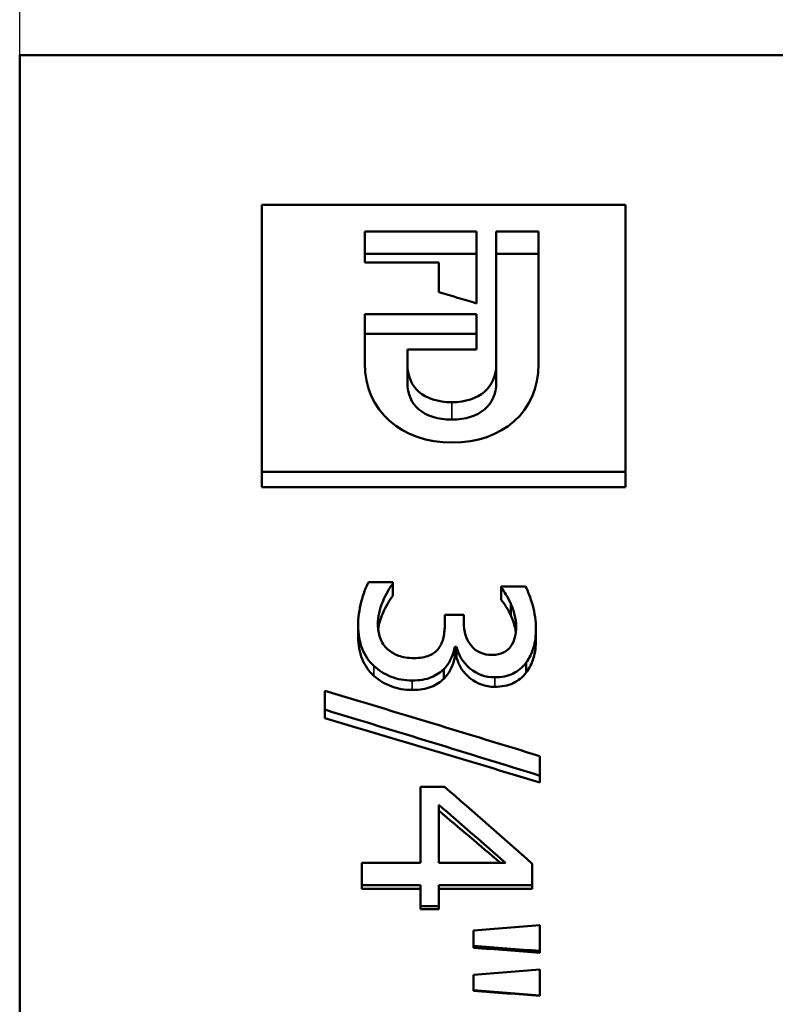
# Model space of a CAD drawing. Header units: millimetres. Extents: x -134 to 549, y -69 to 356.
# Tile 14 of 19: x 49 to 63, y 215 to 233. Entities that reach past the tile are written whole.
import ezdxf

# ---------------------------------------------------------------- set-up
doc = ezdxf.new("R2010")
doc.units = ezdxf.units.MM
for name, color, linetype, lineweight in [('Видимые тонкие (ГОСТ)', 7, 'Continuous', 35), ('Видимый контур (ГОСТ)', 7, 'Continuous', 50), ('Размер (ГОСТ)', 7, 'Continuous', 25)]:
    doc.layers.add(name, color=color, linetype=linetype, lineweight=lineweight)
doc.styles.add('Обычный текст (ГОСТ)', font='GOST Common Italic.ttf')
doc.dimstyles.new('Обычный (ГОСТ)', dxfattribs={"dimtxt": 3.5, "dimasz": 3.5, "dimexe": 1, "dimexo": 0, "dimgap": 0.5, "dimtad": 1, "dimrnd": 1e-08, "dimtxsty": 'Обычный текст (ГОСТ)', "dimblk": 'Filled-1', "dimcen": 0.09, "dimdle": 15, "dimclrd": 256, "dimclre": 256, "dimclrt": 256, "dimazin": 2, "dimtfac": 0.714286, "dimtdec": 3, "dimtmove": 0, "dimatfit": 3, "dimfxl": 1, "dimtolj": 1, "dimlwd": 25, "dimlwe": 25, "dimarcsym": 0})

# ---------------------------------------------------------------- blocks, each defined once
blk = doc.blocks.new('Filled-1')
at = {"color": 0}
for p, q in [((0, 0), (-1, 0.1429)), ((-1, 0.1429), (-1, -0.1429)), ((-1, 0), (0, 0)), ((-1, -0.1429), (0, 0))]:
    blk.add_line(p, q, dxfattribs=at)
at = {"color": 0, "flags": 128}
blk.add_lwpolyline([(-1, -0.1429), (0, 0), (-1, 0.1429), (-1, -0.1429)], dxfattribs=at)
at = {"color": 0}
blk.add_solid([(-1, -0.1429), (0, 0), (-1, 0.1429), (-1, -0.1429)], dxfattribs=at)
blk = doc.blocks.new('*D9')
at = {"layer": 'Defpoints', "color": 0, "linetype": 'Continuous', "transparency": 16777216}
for p in [(76.399, 257.181), (49.399, 232.181), (76.399, 224.607)]:
    blk.add_point(p, dxfattribs=at)
at = {"layer": 'Размер (ГОСТ)', "linetype": 'Continuous', "lineweight": 25, "transparency": 16777216}
for p, q in [((49.399, 232.181), (49.399, 258.181)), ((76.399, 224.607), (76.399, 258.181)), ((52.899, 257.181), (72.899, 257.181))]:
    blk.add_line(p, q, dxfattribs=at)
at = {"layer": 'Размер (ГОСТ)', "linetype": 'Continuous', "lineweight": 25, "transparency": 16777216, "xscale": 3.5, "yscale": 3.5, "zscale": 3.5, "rotation": 180}
blk.add_blockref('Filled-1', (49.399, 257.181), dxfattribs=at)
at = {"layer": 'Размер (ГОСТ)', "linetype": 'Continuous', "lineweight": 25, "transparency": 16777216, "xscale": 3.5, "yscale": 3.5, "zscale": 3.5}
blk.add_blockref('Filled-1', (76.399, 257.181), dxfattribs=at)
at = {"layer": 'Размер (ГОСТ)', "linetype": 'Continuous', "lineweight": 25, "transparency": 16777216, "insert": (60.309, 261.226), "char_height": 3.5, "attachment_point": 1, "style": 'Обычный текст (ГОСТ)'}
blk.add_mtext('\\A1;27', dxfattribs=at)

msp = doc.modelspace()

# ---------------------------------------------------------------- linework, layer by layer
at = {"layer": 'Видимые тонкие (ГОСТ)'}
for p, q in [((57.1192, 225.6733), (57.1192, 225.983)), ((55.7268, 221.0981), (55.7268, 221.2741)), ((56.4135, 220.8454), (56.4135, 221.0139)), ((57.8856, 220.9012), (57.8856, 221.0713))]:
    msp.add_line(p, q, dxfattribs=at)
at = {"layer": 'Видимый контур (ГОСТ)'}
for p, q in [((49.3987, 197.981), (49.3987, 232.181)), ((49.3987, 232.181), (64.3987, 232.181)), ((53.7245, 229.5093), (60.2245, 229.5093)), ((53.7245, 229.5093), (53.7245, 224.7399)), ((60.2245, 224.7399), (60.2245, 229.5093)), ((55.563, 229.0315), (57.5603, 229.0315)), ((55.563, 229.0315), (55.563, 228.4793)), ((57.5603, 227.7475), (57.5603, 229.0315)), ((57.913, 229.0315), (57.913, 226.655)), ((57.913, 229.0315), (58.6668, 229.0315)), ((58.6668, 226.6649), (58.6668, 229.0315)), ((57.5603, 228.6352), (55.563, 228.6352)), ((58.6668, 228.6352), (57.913, 228.6352)), ((56.8858, 228.4793), (55.563, 228.4793)), ((56.8858, 228.4793), (56.8858, 227.9502)), ((55.563, 227.5564), (57.5603, 227.5564)), ((55.563, 227.5564), (55.563, 226.6789)), ((57.5603, 226.9219), (57.5603, 227.5564)), ((57.5603, 227.202), (55.563, 227.202)), ((56.3256, 226.655), (56.3256, 226.9219)), ((57.5603, 226.9219), (56.3256, 226.9219)), ((56.3256, 226.3262), (56.3256, 226.655)), ((57.913, 226.3262), (57.913, 226.655)), ((60.2245, 224.7399), (53.7245, 224.7399)), ((53.7245, 224.4655), (53.7245, 224.7399)), ((60.2245, 224.4655), (60.2245, 224.7399)), ((60.2245, 224.4655), (53.7245, 224.4655)), ((55.633, 222.7707), (56.0652, 222.7707)), ((56.0652, 222.7433), (56.0652, 222.7707)), ((56.0652, 222.5256), (56.0652, 222.7433)), ((58.0017, 222.6929), (58.434, 222.6929)), ((58.0017, 222.6929), (58.0017, 222.67)), ((58.0017, 222.4544), (58.0017, 222.67)), ((58.1721, 222.1813), (58.1721, 222.389)), ((56.9939, 222.1895), (57.3323, 222.1895)), ((56.9939, 222.1895), (56.9939, 222.0263)), ((57.3323, 222.0614), (57.3323, 222.1895)), ((55.4452, 221.795), (55.4452, 221.9913)), ((58.6217, 221.7518), (58.6217, 221.9468)), ((57.2039, 221.613), (57.1742, 221.613)), ((57.1742, 221.4275), (57.1742, 221.613)), ((57.2039, 221.4275), (57.2039, 221.613)), ((57.2039, 221.4275), (57.1742, 221.4275)), ((56.9766, 221.0449), (56.9766, 221.2193)), ((58.4488, 221.1559), (58.4488, 221.3335)), ((54.8475, 220.8317), (54.8475, 220.4942)), ((54.8475, 220.3404), (54.8475, 220.4942)), ((58.6933, 219.3135), (58.6933, 219.663)), ((58.6933, 219.1933), (58.6933, 219.3135)), ((56.5567, 219.1183), (56.9865, 219.1183)), ((56.5567, 219.1183), (56.5567, 217.7587)), ((56.8853, 218.796), (56.8853, 217.7587)), ((55.5095, 217.7587), (56.5567, 217.7587)), ((55.5095, 217.7587), (55.5095, 217.3585)), ((58.0758, 217.7587), (56.8853, 217.7587)), ((58.5575, 217.3585), (58.5575, 217.7411)), ((56.5567, 217.3585), (55.5095, 217.3585)), ((55.5095, 217.2938), (55.5095, 217.3585)), ((56.5567, 217.3585), (56.5567, 216.9874)), ((56.8853, 216.9874), (56.8853, 217.3585)), ((58.5575, 217.3585), (56.8853, 217.3585)), ((58.5575, 217.2938), (58.5575, 217.3585)), ((56.5567, 217.2938), (55.5095, 217.2938)), ((58.5575, 217.2938), (56.8853, 217.2938)), ((56.8853, 216.9874), (56.5567, 216.9874)), ((56.5567, 216.9333), (56.5567, 216.9874)), ((56.8853, 216.9333), (56.8853, 216.9874)), ((56.8853, 216.9333), (56.5567, 216.9333)), ((58.6933, 216.1845), (58.6933, 216.6434)), ((57.5077, 216.5522), (57.5077, 216.2759)), ((57.5077, 216.2419), (57.5077, 216.2759)), ((58.6933, 216.1532), (58.6933, 216.1845)), ((57.5077, 215.7606), (57.5077, 215.4836)), ((58.6933, 215.3921), (58.6933, 215.852)), ((57.5077, 215.4721), (57.5077, 215.4836)), ((58.6933, 215.3832), (58.6933, 215.3921))]:
    msp.add_line(p, q, dxfattribs=at)
for points in [[(57.5603, 227.7475), (57.3355, 227.8157), (57.1106, 227.8833), (56.8858, 227.9502)], [(57.1241, 225.2624), (56.2284, 225.2624), (55.563, 225.8214), (55.563, 226.6789)], [(56.3256, 226.655), (56.3256, 226.2596), (56.6103, 225.983), (57.1192, 225.983)], [(57.1192, 225.983), (57.6162, 225.983), (57.913, 226.2596), (57.913, 226.655)], [(58.6668, 226.6649), (58.6668, 225.8135), (58.0284, 225.2624), (57.1241, 225.2624)], [(57.1192, 225.6733), (56.6103, 225.6733), (56.3256, 225.942), (56.3256, 226.3262)], [(57.913, 226.3262), (57.913, 225.942), (57.6162, 225.6733), (57.1192, 225.6733)], [(54.8475, 220.8317), (56.1294, 220.4464), (57.4114, 220.0566), (58.6933, 219.663)], [(58.6933, 219.3135), (57.4114, 219.7108), (56.1294, 220.1047), (54.8475, 220.4942)], [(58.6933, 219.1933), (57.4114, 219.5793), (56.1294, 219.962), (54.8475, 220.3404)], [(56.9865, 219.1183), (57.5102, 218.663), (58.0338, 218.2035), (58.5575, 217.7411)], [(56.8853, 218.796), (57.2821, 218.4522), (57.679, 218.1062), (58.0758, 217.7587)], [(57.9864, 217.7587), (57.6193, 218.0708), (57.2523, 218.3815), (56.8853, 218.6904)], [(57.5077, 216.5522), (57.9029, 216.5826), (58.2981, 216.613), (58.6933, 216.6434)], [(58.6933, 216.1845), (58.2981, 216.215), (57.9029, 216.2454), (57.5077, 216.2759)], [(58.6933, 216.1532), (58.2981, 216.1828), (57.9029, 216.2124), (57.5077, 216.2419)], [(57.5077, 215.7606), (57.9029, 215.791), (58.2981, 215.8215), (58.6933, 215.852)], [(58.6933, 215.3921), (58.2981, 215.4226), (57.9029, 215.4531), (57.5077, 215.4836)], [(58.6933, 215.3832), (58.2981, 215.4129), (57.9029, 215.4425), (57.5077, 215.4721)]]:
    msp.add_open_spline(points, degree=3, dxfattribs=at)
for points, knots in [([(55.4452, 221.9913), (55.4452, 222.1362), (55.4638, 222.2788), (55.5008, 222.419), (55.5379, 222.5592), (55.5819, 222.6762), (55.633, 222.7707)], [0, 0, 0, 0, 1, 1, 1, 2, 2, 2, 2]), ([(56.0652, 222.7433), (56.0026, 222.6639), (55.9425, 222.5569), (55.8849, 222.4213), (55.8273, 222.2858), (55.7984, 222.1502), (55.7984, 222.0147)], [0, 0, 0, 0, 1, 1, 1, 2, 2, 2, 2]), ([(58.1721, 222.389), (58.1441, 222.4506), (58.1153, 222.504), (58.0857, 222.5493), (58.056, 222.5946), (58.028, 222.6348), (58.0017, 222.67)], [0, 0, 0, 0, 1, 1, 1, 2, 2, 2, 2]), ([(58.434, 222.6929), (58.4817, 222.6104), (58.5249, 222.4982), (58.5636, 222.3554), (58.6023, 222.2126), (58.6217, 222.0764), (58.6217, 221.9468)], [0, 0, 0, 0, 1, 1, 1, 2, 2, 2, 2]), ([(56.0652, 222.5256), (56.0026, 222.4485), (55.9425, 222.3445), (55.8849, 222.2128), (55.8424, 222.1158), (55.8156, 222.0187), (55.8044, 221.9217)], [0, 0, 0, 0, 1, 1, 1, 1.7366571, 1.7366571, 1.7366571, 1.7366571]), ([(58.1721, 222.1813), (58.1441, 222.2413), (58.1153, 222.2932), (58.0857, 222.3371), (58.056, 222.3811), (58.028, 222.4202), (58.0017, 222.4544)], [0, 0, 0, 0, 1, 1, 1, 2, 2, 2, 2]), ([(58.2685, 221.9773), (58.2685, 222.0474), (58.2594, 222.117), (58.2413, 222.186), (58.2232, 222.255), (58.2001, 222.3227), (58.1721, 222.389)], [0, 0, 0, 0, 1, 1, 1, 2, 2, 2, 2]), ([(57.3323, 222.0614), (57.3323, 221.8887), (57.376, 221.7467), (57.4632, 221.6366), (57.5505, 221.5265), (57.6773, 221.4711), (57.8436, 221.4711)], [0, 0, 0, 0, 1, 1, 1, 2, 2, 2, 2]), ([(58.2627, 221.8751), (58.2582, 221.9116), (58.2511, 221.948), (58.2413, 221.9842), (58.2232, 222.0512), (58.2001, 222.1169), (58.1721, 222.1813)], [0.4600029, 0.4600029, 0.4600029, 0.4600029, 1, 1, 1, 2, 2, 2, 2]), ([(55.7268, 221.2741), (55.6346, 221.3597), (55.5646, 221.463), (55.5169, 221.5835), (55.4691, 221.704), (55.4452, 221.8401), (55.4452, 221.9913)], [0, 0, 0, 0, 1, 1, 1, 2, 2, 2, 2]), ([(55.7984, 222.0147), (55.7984, 221.9352), (55.8116, 221.8555), (55.838, 221.7756), (55.8643, 221.6956), (55.908, 221.6288), (55.9689, 221.5752)], [0, 0, 0, 0, 1, 1, 1, 2, 2, 2, 2]), ([(56.8853, 221.5894), (56.9264, 221.6445), (56.9548, 221.7094), (56.9705, 221.7838), (56.9861, 221.8582), (56.9939, 221.9391), (56.9939, 222.0263)], [0, 0, 0, 0, 1, 1, 1, 2, 2, 2, 2]), ([(58.1746, 221.6248), (58.2092, 221.6736), (58.2335, 221.7278), (58.2475, 221.7873), (58.2615, 221.8469), (58.2685, 221.9102), (58.2685, 221.9773)], [0, 0, 0, 0, 1, 1, 1, 2, 2, 2, 2]), ([(58.6217, 221.9468), (58.6217, 221.8158), (58.6077, 221.7008), (58.5797, 221.6024), (58.5517, 221.504), (58.5081, 221.4143), (58.4488, 221.3335)], [0, 0, 0, 0, 1, 1, 1, 2, 2, 2, 2]), ([(55.7268, 221.0981), (55.6346, 221.1814), (55.5646, 221.2817), (55.5169, 221.3988), (55.4691, 221.5158), (55.4452, 221.6481), (55.4452, 221.795)], [0, 0, 0, 0, 1, 1, 1, 2, 2, 2, 2]), ([(58.6217, 221.7518), (58.6217, 221.6244), (58.6077, 221.5127), (58.5797, 221.4171), (58.5517, 221.3215), (58.5081, 221.2344), (58.4488, 221.1559)], [0, 0, 0, 0, 1, 1, 1, 2, 2, 2, 2]), ([(55.9689, 221.5752), (56.0298, 221.5233), (56.0965, 221.4834), (56.1689, 221.4557), (56.2414, 221.4281), (56.3328, 221.4142), (56.4431, 221.4142)], [0, 0, 0, 0, 1, 1, 1, 2, 2, 2, 2]), ([(56.4431, 221.4142), (56.5534, 221.4142), (56.6444, 221.4297), (56.7161, 221.4605), (56.7877, 221.4913), (56.8441, 221.5343), (56.8853, 221.5894)], [0, 0, 0, 0, 1, 1, 1, 2, 2, 2, 2]), ([(57.1742, 221.613), (57.1611, 221.5516), (57.1397, 221.4858), (57.11, 221.4154), (57.0804, 221.3451), (57.0359, 221.2797), (56.9766, 221.2193)], [0, 0, 0, 0, 1, 1, 1, 2, 2, 2, 2]), ([(57.8856, 221.0713), (57.7176, 221.0713), (57.5703, 221.1248), (57.4435, 221.2312), (57.3167, 221.3376), (57.2368, 221.4651), (57.2039, 221.613)], [0, 0, 0, 0, 1, 1, 1, 2, 2, 2, 2]), ([(57.8436, 221.4711), (57.921, 221.4711), (57.9873, 221.4854), (58.0425, 221.5138), (58.0976, 221.5421), (58.1417, 221.5792), (58.1746, 221.6248)], [0, 0, 0, 0, 1, 1, 1, 2, 2, 2, 2]), ([(57.1742, 221.4275), (57.1611, 221.3678), (57.1397, 221.3038), (57.11, 221.2355), (57.0804, 221.1671), (57.0359, 221.1036), (56.9766, 221.0449)], [0, 0, 0, 0, 1, 1, 1, 2, 2, 2, 2]), ([(57.8856, 220.9012), (57.7176, 220.9012), (57.5703, 220.9531), (57.4435, 221.0565), (57.3167, 221.1599), (57.2368, 221.2837), (57.2039, 221.4275)], [0, 0, 0, 0, 1, 1, 1, 2, 2, 2, 2]), ([(56.4135, 221.0139), (56.2768, 221.0139), (56.1504, 221.0367), (56.0343, 221.0821), (55.9182, 221.1275), (55.8157, 221.1916), (55.7268, 221.2741)], [0, 0, 0, 0, 1, 1, 1, 2, 2, 2, 2]), ([(56.9766, 221.2193), (56.919, 221.159), (56.8441, 221.1096), (56.7519, 221.0713), (56.6597, 221.0331), (56.5469, 221.0139), (56.4135, 221.0139)], [0, 0, 0, 0, 1, 1, 1, 2, 2, 2, 2]), ([(58.4488, 221.3335), (58.3846, 221.248), (58.3059, 221.1828), (58.2129, 221.1382), (58.1199, 221.0937), (58.0108, 221.0713), (57.8856, 221.0713)], [0, 0, 0, 0, 1, 1, 1, 2, 2, 2, 2]), ([(56.4135, 220.8454), (56.2768, 220.8454), (56.1504, 220.8675), (56.0343, 220.9116), (55.9182, 220.9557), (55.8157, 221.018), (55.7268, 221.0981)], [0, 0, 0, 0, 1, 1, 1, 2, 2, 2, 2]), ([(56.9766, 221.0449), (56.919, 220.9863), (56.8441, 220.9383), (56.7519, 220.9012), (56.6597, 220.864), (56.5469, 220.8454), (56.4135, 220.8454)], [0, 0, 0, 0, 1, 1, 1, 2, 2, 2, 2]), ([(58.4488, 221.1559), (58.3846, 221.0728), (58.3059, 221.0094), (58.2129, 220.9661), (58.1199, 220.9229), (58.0108, 220.9012), (57.8856, 220.9012)], [0, 0, 0, 0, 1, 1, 1, 2, 2, 2, 2])]:
    msp.add_open_spline(points, degree=3, knots=knots, dxfattribs=at)

# ---------------------------------------------------------------- dimensions: what is measured, and where the dimension line sits
at = {"layer": 'Размер (ГОСТ)', "linetype": 'Continuous', "lineweight": 25}
dim = msp.add_linear_dim(base=(76.3987, 257.181), p1=(49.3987, 232.181), p2=(76.3987, 224.6074), angle=180, dimstyle='Обычный (ГОСТ)', override={"dimgap": 0.5, "dimdec": 2, "dimtol": 0, "dimlim": 0, "dimtp": 0, "dimtm": 0, "dimtdec": 3, "dimtofl": 0, "dimatfit": 1}, dxfattribs=at)
dim.commit()
dim.dimension.update_dxf_attribs({"geometry": '*D9', "text_midpoint": (62.8987, 257.181), "dimtype": 160})

doc.saveas('drawing.dxf')
